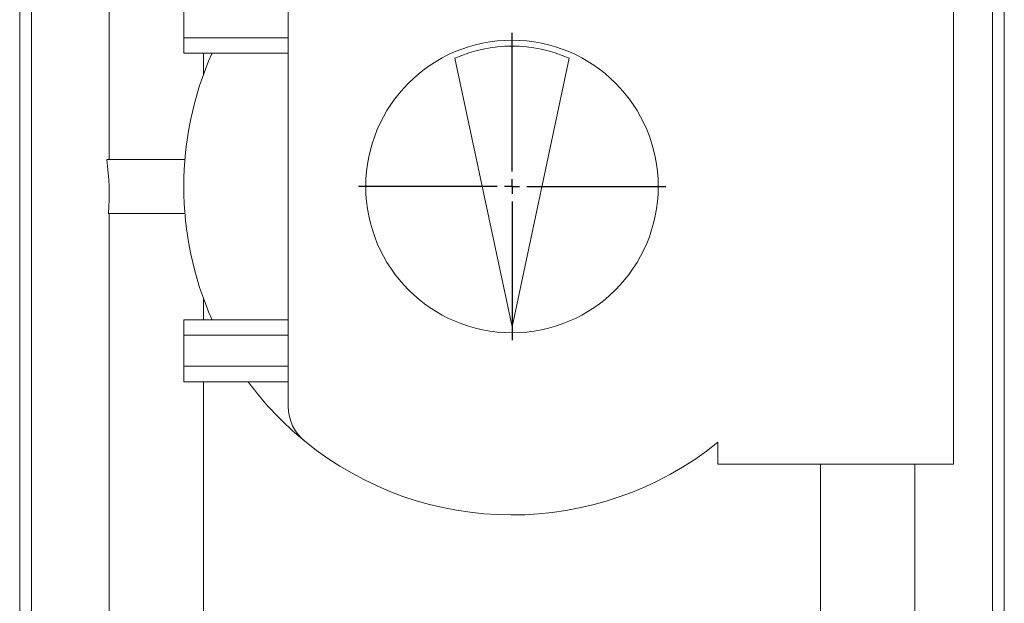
# Model space of a CAD drawing. Header units: millimetres. Extents: x -508 to 1141, y -292 to 1048.
# Tile 7 of 8: x 622 to 952, y 492 to 688. Entities that reach past the tile are written whole.
import ezdxf

# ---------------------------------------------------------------- set-up
doc = ezdxf.new("R2010")
doc.units = ezdxf.units.MM
doc.layers.add('FORMAT', color=7, linetype='Continuous')

# ---------------------------------------------------------------- blocks, each defined once
blk = doc.blocks.new('SW_CENTERMARKSYMBOL_1')
at = {"layer": 'FORMAT', "color": 0}
for p, q in [((0, 5), (0, 51.5)), ((-5, 0), (-51.5, 0)), ((0, 0), (-2.5, 0)), ((0, 0), (0, 2.5)), ((0, 0), (0, -2.5)), ((0, 0), (2.5, 0)), ((5, 0), (51.5, 0)), ((0, -5), (0, -51.5))]:
    blk.add_line(p, q, dxfattribs=at)

msp = doc.modelspace()

# ---------------------------------------------------------------- linework, layer by layer
at = {"color": 7, "linetype": 'Continuous', "lineweight": 15}
for p, q in [((625.51, 916.48), (625.51, 340.98)), ((651.51, 916.48), (651.51, 640.73)), ((947.51, 916.48), (947.51, 340.98)), ((621.51, 902.73), (621.51, 628.73)), ((951.51, 902.73), (951.51, 628.73)), ((934.51, 538.73), (934.51, 724.73)), ((711.51, 705.38), (711.51, 558.07)), ((676.51, 681.53), (676.51, 691.92)), ((676.51, 681.53), (711.51, 681.53)), ((676.51, 676.33), (676.51, 681.53)), ((676.51, 676.33), (711.51, 676.33)), ((683.1, 676.33), (683.1, 669.25)), ((786.51, 584.73), (767.39, 674.66)), ((786.51, 584.73), (805.62, 674.66)), ((650.68, 640.73), (676.88, 640.73)), ((621.51, 628.73), (621.51, 354.73)), ((951.51, 628.73), (951.51, 354.73)), ((651.3, 622.73), (676.88, 622.73)), ((651.51, 622.73), (651.51, 340.98)), ((683.1, 594.21), (683.1, 587.12)), ((676.51, 587.12), (711.51, 587.12)), ((676.51, 581.92), (676.51, 587.12)), ((676.51, 581.92), (711.51, 581.92)), ((676.51, 571.53), (676.51, 581.92)), ((676.51, 566.33), (676.51, 571.53)), ((676.51, 571.53), (711.51, 571.53)), ((676.51, 566.33), (711.51, 566.33)), ((683.1, 566.33), (683.1, 389.23)), ((855.51, 546.06), (855.51, 538.73)), ((855.51, 538.73), (934.51, 538.73)), ((889.91, 538.73), (889.91, 389.23)), ((921.51, 538.73), (921.51, 340.98))]:
    msp.add_line(p, q, dxfattribs=at)
msp.add_circle((786.51, 631.73), 49, dxfattribs=at)
for centre, radius, start, end in [((786.51, 631.73), 47, 66, 114), ((786.51, 631.73), 110, 156.076, 203.924), ((786.51, 631.73), 110, 216.4753, 230.8333), ((726.51, 558.07), 15, 180, 230.8333), ((786.51, 631.73), 110, 230.8333, 308.8492)]:
    msp.add_arc(centre, radius, start, end, dxfattribs=at)
msp.add_ellipse((-517.72, 628.73), major_axis=(1169.23, 0), ratio=0.273684, start_param=6.264434, end_param=6.320694, dxfattribs=at)

# ---------------------------------------------------------------- block references
at = {"layer": 'FORMAT', "color": 7}
msp.add_blockref('SW_CENTERMARKSYMBOL_1', (786.51, 631.73), dxfattribs=at)

doc.saveas('drawing.dxf')
